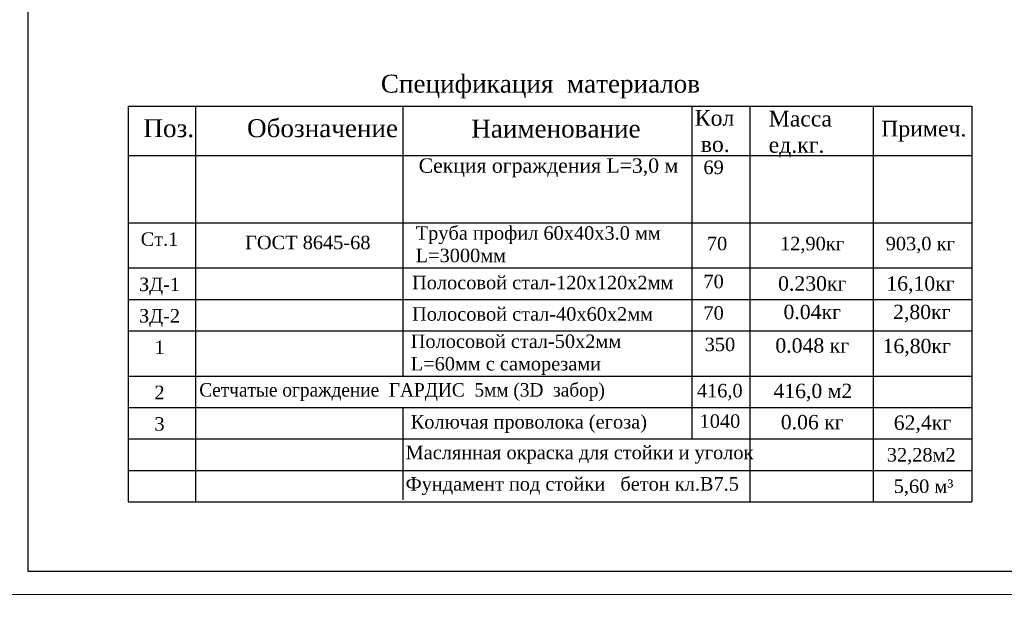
# Model space of a CAD drawing. Header units: inches. Extents: x 9403 to 10041, y 45 to 1090.
# Tile 25 of 41: x 9511 to 9722, y 403 to 528. Entities that reach past the tile are written whole.
import ezdxf

# ---------------------------------------------------------------- set-up
doc = ezdxf.new("R2010")
doc.units = ezdxf.units.IN
doc.header["$MEASUREMENT"] = 0
doc.layers.add('Водопровод 2', color=7, linetype='Continuous')
doc.styles.add('TIEMS', font='times.ttf')

msp = doc.modelspace()

# ---------------------------------------------------------------- linework, layer by layer
for p, q in [((9534.384, 509.871), (9534.384, 425.281)), ((9534.384, 509.871), (9714.758, 509.871)), ((9548.784, 509.871), (9548.784, 425.281)), ((9593.117, 509.871), (9593.117, 452.161)), ((9654.926, 509.871), (9654.926, 438.721)), ((9667.311, 509.871), (9667.311, 425.281)), ((9693.669, 509.871), (9693.669, 425.281)), ((9714.758, 509.871), (9714.758, 425.281)), ((9534.384, 499.311), (9702.926, 499.311)), ((9534.384, 499.311), (9714.758, 499.311)), ((9534.384, 484.931), (9714.758, 484.931)), ((9534.384, 475.266), (9714.758, 475.266)), ((9534.384, 468.546), (9714.758, 468.546)), ((9534.384, 461.826), (9714.758, 461.826)), ((9534.384, 452.161), (9714.758, 452.161)), ((9534.384, 445.441), (9714.758, 445.441)), ((9593.117, 445.441), (9593.117, 425.718)), ((9534.384, 438.721), (9702.926, 438.721)), ((9534.384, 438.721), (9714.758, 438.721)), ((9534.384, 432.001), (9714.758, 432.001)), ((9534.384, 425.281), (9714.758, 425.281))]:
    msp.add_line(p, q)
at = {"layer": 'Водопровод 2', "linetype": 'Continuous', "lineweight": 15}
for points in [[(9492.931, 405.444), (9912.931, 405.444), (9912.931, 702.444), (9492.931, 702.444)], [(9492.931, 108.444), (9912.931, 108.444), (9912.931, 405.444), (9492.931, 405.444)]]:
    msp.add_lwpolyline(points, close=True, dxfattribs=at)
at = {"layer": 'Водопровод 2', "linetype": 'Continuous'}
msp.add_lwpolyline([(9512.931, 410.444), (9907.931, 410.444), (9907.931, 697.444), (9512.931, 697.444)], close=True, dxfattribs=at)

# ---------------------------------------------------------------- texts
for s, insert, char_height, width, attachment_point in [('{\\fSylfaen|b0|i0|c204|p18;Спецификация  материалов}', (9588.399, 516.571), 3.84, 69.30138, 1), ('{\\fSylfaen|b0|i0|c204|p18;Обозначение}', (9559.778, 507.058), 3.84, 32.75441, 1), ('\\pt5.95;{\\fSylfaen|b0|i0|c204|p18;Кол\\fSylfaen|b0|i0|c0|p18;\\P \\fSylfaen|b0|i0|c204|p18;во.}', (9655.525, 509.013), 3.36, 9.92329, 1), ('\\pt5.95;{\\fSylfaen|b0|i0|c204|p18;Масса\\Pед.кг.}', (9671.32, 508.857), 3.36, 16.16335, 1), ('{\\fSylfaen|b0|i0|c204|p18;Поз.}', (9537.621, 507.058), 3.84, 9.52394, 1), ('\\pt6.8;{\\fSylfaen|b0|i0|c204|p18;Наименование}', (9607.725, 506.966), 3.84, 34.12755, 1), ('\\pt5.95;{\\fSylfaen|b0|i0|c204|p18;Примеч.}', (9695.392, 506.72), 3.36, 20.4409, 1), ('{\\fSylfaen|b0|i0|c204|p18;Ст.1}', (9541.063, 482.862), 2.88, 21.99246, 2), ('\\pt6.12;{\\fSylfaen|b0|i0|c204|p18;70}', (9660.283, 481.915), 2.88, 6.16179, 2), ('\\pt6.12;{\\fSylfaen|b0|i0|c204|p18;12,90кг}', (9680.597, 481.915), 2.88, 13.23237, 2), ('\\pt6.12;{\\fSylfaen|b0|i0|c204|p18;903,0 кг}', (9703.74, 481.915), 2.88, 19.18121, 2), ('\\pt6.12;{\\fSylfaen|b0|i0|c204|p18;70}', (9659.551, 473.798), 2.88, 3.59547, 2), ('{\\fSylfaen|b0|i0|c204|p18;ЗД-1}', (9541.063, 473.197), 2.88, 21.99246, 2), ('\\pt6.528;{\\fSylfaen|b0|i0|c204|p18;0.230кг}', (9680.642, 473.483), 3.072, 16.02485, 2), ('\\pt6.528;{\\fSylfaen|b0|i0|c204|p18;16,10кг}', (9703.784, 473.483), 3.072, 16.02485, 2), ('\\pt6.528;{\\fSylfaen|b0|i0|c204|p18;0.04кг}', (9680.642, 467.396), 3.072, 16.24583, 2), ('\\pt6.528;{\\fSylfaen|b0|i0|c204|p18;2,80кг}', (9704.066, 467.396), 3.072, 16.24583, 2), ('{\\fSylfaen|b0|i0|c204|p18;ЗД-2}', (9541.063, 466.477), 2.88, 21.99246, 2), ('\\pt6.12;{\\fSylfaen|b0|i0|c204|p18;70}', (9659.551, 467.078), 2.88, 5.18235, 2), ('{\\fSylfaen|b0|i0|c204|p18;1}', (9541.063, 459.757), 2.88, 21.99246, 2), ('\\pt6.12;{\\fSylfaen|b0|i0|c204|p18;350}', (9660.901, 460.358), 2.88, 6.04765, 2), ('\\pt6.528;{\\fSylfaen|b0|i0|c204|p18;0.048 кг}', (9680.642, 460.227), 3.072, 26.92652, 2), ('\\pt6.528;{\\fSylfaen|b0|i0|c204|p18;16,80кг}', (9702.988, 460.122), 3.072, 16.02485, 2), ('{\\fSylfaen|b0|i0|c204|p18;2}', (9541.063, 450.092), 2.88, 21.99246, 2), ('\\pt6.12;{\\fSylfaen|b0|i0|c204|p18; 416,0}', (9660.318, 450.48), 2.88, 13.22161, 2), ('\\pt6.528;{\\fSylfaen|b0|i0|c204|p18;416,0 м2}', (9680.773, 450.518), 3.072, 16.02485, 2), ('{\\fSylfaen|b0|i0|c204|p18;3}', (9541.063, 443.372), 2.88, 21.99246, 2), ('\\pt6.12;{\\fSylfaen|b0|i0|c204|p18;1040}', (9660.901, 443.973), 2.88, 11.07049, 2), ('\\pt6.528;{\\fSylfaen|b0|i0|c204|p18;0.06 кг}', (9680.642, 443.842), 3.072, 24.25799, 2), ('\\pt6.528;{\\fSylfaen|b0|i0|c204|p18;62,4кг}', (9704.213, 443.737), 3.072, 21.08893, 2)]:
    msp.add_mtext(s, dxfattribs=dict(insert=insert, char_height=char_height, width=width, attachment_point=attachment_point))
at = {"color": 1, "insert": (9588.418, 498.683), "char_height": 3.072, "width": 70.29591, "attachment_point": 1, "style": 'TIEMS'}
msp.add_mtext('\\pi8.05878,t13.28148;Секция ограждения L=3,0 м', dxfattribs=at)
at = {"color": 1, "insert": (9659.551, 498.216), "char_height": 2.88, "width": 3.96898, "attachment_point": 2}
msp.add_mtext('\\pt6.12;{\\fSylfaen|b0|i0|c204|p18;69}', dxfattribs=at)
at = {"color": 7, "char_height": 2.88, "attachment_point": 1, "style": 'TIEMS'}
for s, insert, width in [('Труба профил 60х40х3.0 мм\\PL=3000мм', (9595.837, 484.172), 66.8517), ('ГОСТ 8645-68', (9559.373, 482.15), 27.1724), ('Полосовой стал-120х120х2мм ', (9595.066, 473.587), 66.8517), ('Полосовой стал-40х60х2мм ', (9595.066, 466.867), 66.8517), ('Полосовой стал-50х2мм L=60мм с саморезами', (9594.784, 461.035), 59.72618), ('{\\W0.95;\\C0;Сетчатые ограждение  ГАРДИС  5мм (3D  забор) }', (9549.568, 450.644), 104.39934), ('Колючая проволока (егоза) ', (9594.784, 443.822), 59.20084)]:
    msp.add_mtext(s, dxfattribs=dict(at, insert=insert, width=width))
at = {"color": 5, "char_height": 2.88, "attachment_point": 1, "style": 'TIEMS'}
for s, insert, width in [('\\pi1.65972,t6.55574;Маслянная окраска для стойки и уголок', (9592.026, 437.269), 76.52957), ('\\pt4.896;32,28м2', (9696.589, 436.772), 14.23777), ('\\pi1.38309,t5.46307;Фундамент под стойки   бетон кл.В7.5', (9592.307, 430.549), 74.41334), ('\\pt4.896;5,60 м³', (9698.065, 430.052), 13.95657)]:
    msp.add_mtext(s, dxfattribs=dict(at, insert=insert, width=width))

doc.saveas('drawing.dxf')
